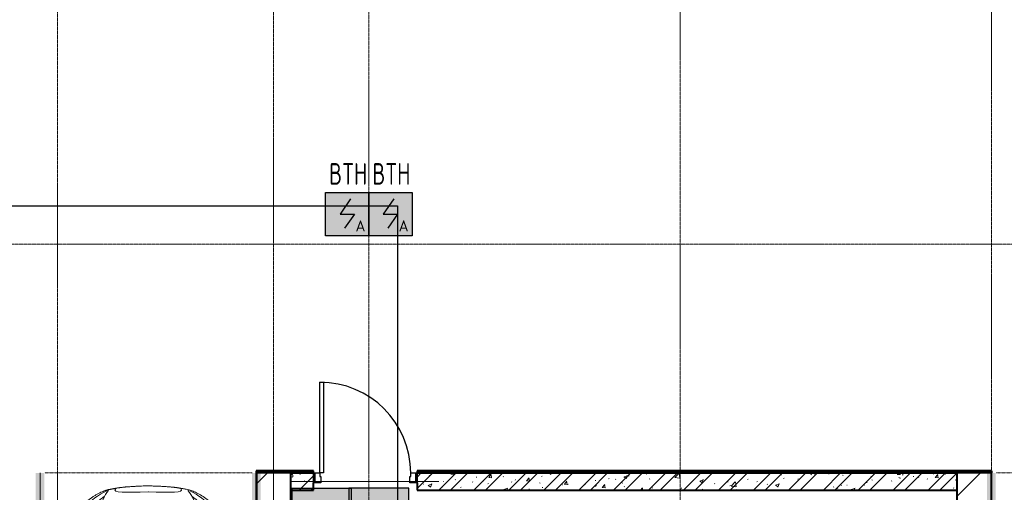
# Model space of a CAD drawing. Header units: millimetres. Extents: x -135639 to 224623, y -383017 to -59102.
# Tile 190 of 256: x 91758 to 103143, y -293791 to -288318. Entities that reach past the tile are written whole.
import ezdxf
from ezdxf.enums import TextEntityAlignment as Align

# ---------------------------------------------------------------- set-up
doc = ezdxf.new("R2010")
doc.units = ezdxf.units.MM
for name, pattern in [('CONTINOUS', [0]), ('Линия сетки', [25, 20, -2.5, 0, -2.5]), ('Невидимые', [5, 3, -2]), ('Штрих_3_3_', [6, 3, -3])]:
    doc.linetypes.add(name, pattern=pattern)
for name, color, linetype, lineweight in [('A-000-M_MASS', 7, 'Continuous', 18), ('A-200-M_WALL', 7, 'Continuous', 18), ('A-200-M_WALL_INT', 7, 'Continuous', 18), ('A-200-M_WALL_PAT', 7, 'Continuous', 40), ('A-325-M_DOOR', 7, 'Continuous', 18), ('A-325-M_DOOR__FRAME', 7, 'Continuous', 30), ('A-325-M_DOOR_PANEL', 7, 'Continuous', 30), ('C-953-M_PARKING', 7, 'Continuous', 18), ('C-953-MH_PARKING', 7, 'Невидимые', 18), ('S-280-M_COLUMN', 7, 'Continuous', 18), ('S-280-M_STRUCT_FRAME', 7, 'Continuous', 18), ('Z-030-M_GRID', 7, 'Continuous', 9), ('Арматура воздуховодов', 7, 'Continuous', 18), ('ОС', 5, 'Continuous', 25), ('ПС', 7, 'Continuous', 40), ('СС-011-ПОЖ-СИГНАЛИЗАЦИЯ', 1, 'Continuous', 30)]:
    doc.layers.add(name, color=color, linetype=linetype, lineweight=lineweight)
doc.layers.add('ССПС', color=5, linetype='Continuous')
doc.styles.add('1111', font='isocpeur.ttf')

# ---------------------------------------------------------------- blocks, each defined once
blk = doc.blocks.new('A_PAR_Parking - M-V4-B2_-11_400_')
at = {"layer": 'C-953-M_PARKING', "true_color": 0xf7f9fb}
blk.add_hatch(color=7, dxfattribs=at).paths.add_polyline_path([(-1300, -2580), (-1300, -2650), (-1200, -2650), (-1200, 2600), (1200, 2600), (1200, -2650), (1300, -2650), (1300, 2700), (-1300, 2700), (-1300, -1886)])
at = {"layer": 'A-000-M_MASS', "color": 253, "true_color": 0xaaaaaa}
for p, q in [((-853, -717), (-993, -639)), ((-906, -687), (-993, -639)), ((853, -717), (993, -639)), ((993, -639), (906, -687))]:
    blk.add_line(p, q, dxfattribs=at)
for centre, start, end in [((-1010, -678), 66.0695, 136.5816), ((1010, -678), 43.4184, 113.9305)]:
    blk.add_arc(centre, 42.2, start, end, dxfattribs=at)
for points, knots in [([(0, 2004), (-45, 2004), (-132, 2001), (-252, 1991), (-362, 1974), (-495, 1942), (-607, 1900), (-686, 1853), (-726, 1824), (-753, 1802), (-774, 1782), (-789, 1766), (-799, 1753), (-809, 1740), (-819, 1727), (-828, 1714), (-836, 1701), (-844, 1688), (-851, 1674), (-858, 1661), (-864, 1647), (-870, 1634), (-876, 1620), (-881, 1606), (-885, 1592), (-890, 1578), (-894, 1565), (-897, 1551), (-901, 1537), (-904, 1524), (-907, 1510), (-909, 1497), (-912, 1483), (-914, 1470), (-916, 1457), (-918, 1444), (-919, 1432), (-921, 1419), (-923, 1403), (-925, 1383), (-928, 1361), (-930, 1339), (-932, 1318), (-934, 1290), (-936, 1257), (-938, 1218), (-939, 1179), (-940, 1139), (-940, 1097), (-940, 1053), (-939, 1007), (-938, 956), (-936, 902), (-934, 844), (-932, 780), (-930, 688), (-926, 559), (-923, 376), (-919, 163), (-915, -82), (-911, -315), (-908, -521), (-907, -631), (-906, -687)], [0, 0, 0, 0, 0.02381, 0.047619, 0.071429, 0.095238, 0.142857, 0.166667, 0.178571, 0.190476, 0.202381, 0.208333, 0.214286, 0.220238, 0.22619, 0.232143, 0.238095, 0.244048, 0.25, 0.255952, 0.261905, 0.267857, 0.27381, 0.279762, 0.285714, 0.291667, 0.297619, 0.303571, 0.309524, 0.315476, 0.321429, 0.327381, 0.333333, 0.339286, 0.345238, 0.35119, 0.357143, 0.363095, 0.369048, 0.380952, 0.392857, 0.404762, 0.416667, 0.428571, 0.452381, 0.47619, 0.5, 0.52381, 0.547619, 0.571429, 0.595238, 0.619048, 0.642857, 0.666667, 0.690476, 0.714286, 0.761905, 0.809524, 0.857143, 0.904762, 0.952381, 0.97619, 1, 1, 1, 1]), ([(906, -687), (907, -631), (908, -521), (911, -367), (913, -222), (916, -41), (919, 163), (923, 376), (926, 559), (930, 688), (932, 780), (935, 865), (938, 958), (939, 1039), (940, 1097), (940, 1139), (939, 1179), (938, 1218), (937, 1250), (935, 1277), (933, 1304), (930, 1332), (928, 1361), (925, 1383), (923, 1403), (921, 1419), (919, 1432), (918, 1444), (916, 1457), (914, 1470), (912, 1483), (909, 1497), (907, 1510), (904, 1524), (901, 1537), (897, 1551), (894, 1565), (890, 1578), (885, 1592), (881, 1606), (876, 1620), (870, 1634), (864, 1647), (858, 1661), (851, 1674), (844, 1688), (836, 1701), (828, 1714), (819, 1727), (809, 1740), (799, 1753), (789, 1766), (774, 1782), (753, 1802), (726, 1824), (686, 1853), (630, 1886), (551, 1921), (462, 1950), (362, 1974), (252, 1991), (132, 2001), (45, 2004), (0, 2004)], [0, 0, 0, 0, 0.02381, 0.047619, 0.071429, 0.095238, 0.142857, 0.190476, 0.238095, 0.285714, 0.309524, 0.333333, 0.380952, 0.428571, 0.452381, 0.47619, 0.5, 0.52381, 0.547619, 0.559524, 0.571429, 0.595238, 0.607143, 0.619048, 0.630952, 0.636905, 0.642857, 0.64881, 0.654762, 0.660714, 0.666667, 0.672619, 0.678571, 0.684524, 0.690476, 0.696429, 0.702381, 0.708333, 0.714286, 0.720238, 0.72619, 0.732143, 0.738095, 0.744048, 0.75, 0.755952, 0.761905, 0.767857, 0.77381, 0.779762, 0.785714, 0.791667, 0.797619, 0.809524, 0.821429, 0.833333, 0.857143, 0.880952, 0.904762, 0.928571, 0.952381, 0.97619, 1, 1, 1, 1]), ([(-643, 1535), (-732, 1765), (-468, 1855), (-203, 1891), (-2, 1902)], [0, 0, 0, 0, 0.867049, 1.684227, 1.684227, 1.684227, 1.684227]), ([(643, 1535), (732, 1765), (468, 1855), (203, 1891), (2, 1902)], [0, 0, 0, 0, 0.867049, 1.684227, 1.684227, 1.684227, 1.684227]), ([(-643, 1535), (-570, 1622), (-349, 1664), (-124, 1672), (-2, 1676)], [0, 0, 0, 0, 0.616728, 1.242165, 1.242165, 1.242165, 1.242165]), ([(643, 1535), (570, 1622), (349, 1664), (124, 1672), (2, 1676)], [0, 0, 0, 0, 0.616728, 1.242165, 1.242165, 1.242165, 1.242165]), ([(-908, -1106), (-792, -1130), (-753, -859), (-663, -332), (-655, 196), (-661, 684), (-663, 1068), (-764, 1443), (-817, 1157), (-842, 605), (-857, 17), (-857, -454), (-853, -717)], [0, 0, 0, 0, 1.013953, 2.476159, 4.172855, 5.704608, 7.082231, 8.244161, 9.589947, 11.154659, 12.917121, 14.362976, 14.362976, 14.362976, 14.362976]), ([(908, -1106), (792, -1130), (753, -859), (663, -332), (655, 196), (661, 684), (663, 1068), (764, 1443), (817, 1157), (842, 605), (857, 17), (857, -454), (853, -717)], [0, 0, 0, 0, 1.013953, 2.476159, 4.172855, 5.704608, 7.082231, 8.244161, 9.589947, 11.154659, 12.917121, 14.362976, 14.362976, 14.362976, 14.362976]), ([(-459, -2446), (-508, -2398), (-601, -2147), (-696, -1684), (-744, -1354), (-774, -1106), (-734, -996), (-660, -552), (-618, -522), (-447, -565), (-234, -590), (-2, -602)], [0, 0, 0, 0, 0.884172, 2.058368, 3.212407, 3.977765, 4.871213, 5.547774, 6.288901, 6.772879, 7.454401, 7.454401, 7.454401, 7.454401]), ([(459, -2446), (508, -2398), (601, -2147), (696, -1684), (744, -1354), (774, -1106), (734, -996), (660, -552), (618, -522), (447, -565), (234, -590), (2, -602)], [0, 0, 0, 0, 0.884172, 2.058368, 3.212407, 3.977765, 4.871213, 5.547774, 6.288901, 6.772879, 7.454401, 7.454401, 7.454401, 7.454401]), ([(-1041, -649), (-1045, -652), (-1050, -658), (-1054, -666), (-1056, -673), (-1058, -680), (-1059, -690), (-1057, -703), (-1053, -719), (-1043, -742), (-1026, -771), (-1000, -803), (-971, -832), (-944, -853), (-923, -867), (-913, -873), (-908, -876)], [0, 0, 0, 0, 0.066667, 0.1, 0.133333, 0.166667, 0.2, 0.266667, 0.333333, 0.4, 0.533333, 0.65, 0.766667, 0.883333, 0.941667, 1, 1, 1, 1]), ([(908, -876), (914, -873), (926, -866), (944, -853), (962, -839), (985, -818), (1011, -790), (1036, -756), (1052, -723), (1058, -702), (1058, -688), (1058, -682), (1057, -675), (1055, -669), (1053, -664), (1049, -657), (1044, -652), (1041, -649)], [0, 0, 0, 0, 0.066667, 0.133333, 0.2, 0.266667, 0.4, 0.533333, 0.65, 0.766667, 0.795833, 0.825, 0.854167, 0.883333, 0.9125, 0.941667, 1, 1, 1, 1]), ([(-908, -876), (-908, -970), (-911, -1145), (-919, -1337), (-925, -1476), (-928, -1559), (-929, -1622), (-930, -1660), (-930, -1690), (-930, -1713), (-929, -1734), (-929, -1756), (-928, -1777), (-927, -1805), (-925, -1840), (-921, -1880), (-916, -1919), (-910, -1957), (-902, -1994), (-893, -2030), (-882, -2065), (-870, -2099), (-856, -2133), (-840, -2165), (-821, -2196), (-801, -2225), (-772, -2263), (-729, -2308), (-668, -2356), (-604, -2396), (-554, -2423), (-519, -2438), (-496, -2446), (-474, -2453), (-452, -2458), (-432, -2462), (-414, -2466), (-402, -2468), (-391, -2470), (-383, -2471), (-376, -2473), (-370, -2474), (-365, -2475), (-360, -2475), (-354, -2476), (-349, -2477), (-343, -2478), (-337, -2479), (-328, -2480), (-318, -2481), (-305, -2483), (-293, -2484), (-280, -2486), (-266, -2487), (-251, -2488), (-235, -2489), (-218, -2491), (-199, -2492), (-179, -2493), (-158, -2495), (-135, -2496), (-111, -2497), (-86, -2498), (-50, -2499), (-20, -2500), (1, -2501)], [0, 0, 0, 0, 0.081633, 0.163265, 0.204082, 0.244898, 0.265306, 0.285714, 0.295918, 0.306122, 0.316327, 0.326531, 0.336735, 0.346939, 0.367347, 0.387755, 0.408163, 0.428571, 0.44898, 0.469388, 0.489796, 0.510204, 0.530612, 0.55102, 0.571429, 0.591837, 0.612245, 0.653061, 0.693878, 0.734694, 0.77551, 0.795918, 0.816327, 0.836735, 0.857143, 0.877551, 0.887755, 0.897959, 0.903061, 0.908163, 0.913265, 0.915816, 0.918367, 0.920918, 0.923469, 0.92602, 0.928571, 0.931122, 0.933673, 0.938776, 0.942602, 0.946429, 0.950255, 0.954082, 0.957908, 0.961735, 0.965561, 0.969388, 0.973214, 0.977041, 0.980867, 0.984694, 0.98852, 0.992347, 1, 1, 1, 1]), ([(1, -2501), (15, -2501), (42, -2500), (79, -2498), (108, -2497), (129, -2496), (145, -2495), (160, -2494), (174, -2494), (188, -2493), (205, -2492), (221, -2490), (237, -2489), (247, -2488), (258, -2488), (268, -2487), (277, -2486), (289, -2485), (303, -2483), (316, -2482), (325, -2480), (332, -2479), (338, -2479), (345, -2478), (350, -2477), (358, -2476), (365, -2474), (371, -2473), (377, -2472), (385, -2471), (393, -2469), (403, -2467), (416, -2465), (429, -2463), (442, -2460), (454, -2458), (465, -2455), (476, -2452), (487, -2449), (501, -2445), (521, -2437), (547, -2426), (575, -2412), (606, -2395), (637, -2376), (679, -2347), (730, -2307), (781, -2254), (824, -2196), (858, -2133), (884, -2065), (911, -1970), (929, -1835), (932, -1681), (928, -1539), (922, -1387), (912, -1177), (908, -982), (908, -876)], [0, 0, 0, 0, 0.005102, 0.010204, 0.015306, 0.017857, 0.020408, 0.022959, 0.02551, 0.028061, 0.030612, 0.035714, 0.038265, 0.040816, 0.043367, 0.045918, 0.048469, 0.05102, 0.056122, 0.061224, 0.063776, 0.066327, 0.068878, 0.071429, 0.07398, 0.076531, 0.081633, 0.084184, 0.086735, 0.091837, 0.096939, 0.102041, 0.112245, 0.122449, 0.132653, 0.142857, 0.153061, 0.163265, 0.173469, 0.183673, 0.204082, 0.22449, 0.244898, 0.265306, 0.285714, 0.306122, 0.346939, 0.387755, 0.428571, 0.469388, 0.510204, 0.55102, 0.632653, 0.72449, 0.770408, 0.816327, 0.908163, 1, 1, 1, 1]), ([(-828, -2057), (-803, -2016), (-728, -2173), (-566, -2339), (-505, -2381)], [0, 0, 0, 0, 0.497572, 1.022643, 1.022643, 1.022643, 1.022643]), ([(828, -2057), (803, -2016), (728, -2173), (566, -2339), (505, -2381)], [0, 0, 0, 0, 0.497572, 1.022643, 1.022643, 1.022643, 1.022643]), ([(-480, -2441), (-586, -2392), (-719, -2283), (-847, -2128), (-828, -2057)], [0, 0, 0, 0, 0.53668, 1.024735, 1.024735, 1.024735, 1.024735]), ([(480, -2441), (586, -2392), (719, -2283), (847, -2128), (828, -2057)], [0, 0, 0, 0, 0.53668, 1.024735, 1.024735, 1.024735, 1.024735])]:
    blk.add_open_spline(points, degree=3, knots=knots, dxfattribs=at)
for points, degree in [([(-599, -190), (-592, -24), (-575, 588), (-560, 1389)], 3), ([(599, -190), (592, -24), (575, 588), (560, 1389)], 3), ([(-2, -1330), (-478, -1299), (-762, -1135)], 2), ([(2, -1330), (478, -1299), (762, -1135)], 2), ([(-376, -2470), (-425, -2412), (-257, -2425), (-2, -2432)], 3), ([(376, -2470), (425, -2412), (257, -2425), (2, -2432)], 3)]:
    blk.add_open_spline(points, degree=degree, dxfattribs=at)
at = {"layer": 'C-953-M_PARKING', "color": 253, "true_color": 0xaaaaaa}
for p, q in [((1250, 2650), (-1250, 2650)), ((-1250, 2650), (-1250, -2650)), ((1250, -2650), (1250, 2650)), ((826, 2443), (822, 2434)), ((822, 2434), (822, 2200)), ((833, 2446), (826, 2443)), ((846, 2446), (833, 2446)), ((855, 2445), (846, 2446)), ((846, 2200), (846, 2425)), ((846, 2425), (938, 2199)), ((861, 2442), (855, 2445)), ((866, 2437), (861, 2442)), ((869, 2430), (866, 2437)), ((950, 2232), (869, 2430)), ((1037, 2429), (950, 2232)), ((960, 2199), (1059, 2425)), ((1041, 2437), (1037, 2429)), ((1046, 2442), (1041, 2437)), ((1051, 2445), (1046, 2442)), ((1058, 2446), (1051, 2445)), ((1072, 2446), (1058, 2446)), ((1059, 2425), (1059, 2200)), ((1075, 2445), (1072, 2446)), ((1072, 2446), (1075, 2445)), ((1079, 2443), (1075, 2445)), ((1075, 2445), (1079, 2443)), ((1082, 2440), (1079, 2443)), ((1079, 2443), (1082, 2440)), ((1083, 2434), (1082, 2440)), ((1083, 2200), (1083, 2434)), ((822, 2200), (823, 2198)), ((823, 2198), (825, 2196)), ((825, 2196), (823, 2198)), ((825, 2196), (828, 2195)), ((828, 2195), (825, 2196)), ((828, 2195), (834, 2195)), ((834, 2195), (840, 2195)), ((840, 2195), (844, 2196)), ((844, 2196), (840, 2195)), ((844, 2196), (846, 2198)), ((846, 2198), (844, 2196)), ((846, 2198), (846, 2200)), ((938, 2199), (939, 2197)), ((939, 2197), (938, 2199)), ((939, 2197), (941, 2196)), ((941, 2196), (939, 2197)), ((941, 2196), (944, 2195)), ((944, 2195), (941, 2196)), ((944, 2195), (949, 2195)), ((949, 2195), (944, 2195)), ((949, 2195), (953, 2195)), ((953, 2195), (949, 2195)), ((953, 2195), (956, 2196)), ((956, 2196), (953, 2195)), ((956, 2196), (958, 2197)), ((958, 2197), (956, 2196)), ((958, 2197), (960, 2199)), ((960, 2199), (958, 2197)), ((1059, 2200), (1059, 2198)), ((1059, 2198), (1061, 2196)), ((1061, 2196), (1059, 2198)), ((1061, 2196), (1065, 2195)), ((1065, 2195), (1061, 2196)), ((1065, 2195), (1070, 2195)), ((1070, 2195), (1076, 2195)), ((1076, 2195), (1080, 2196)), ((1080, 2196), (1076, 2195)), ((1080, 2196), (1082, 2198)), ((1082, 2198), (1080, 2196)), ((1082, 2198), (1083, 2200)), ((1083, 2200), (1082, 2198))]:
    blk.add_line(p, q, dxfattribs=at)
at = {"layer": 'C-953-MH_PARKING', "color": 253, "linetype": 'Штрих_3_3_', "true_color": 0xaaaaaa}
blk.add_line((-1200, -2650), (1200, -2650), dxfattribs=at)
blk = doc.blocks.new('101_Дверь_Однопольная - _ПЧ_Мет_1000х2000_Тех помещения_EI60_Пр-4435929-B2_-11_400_')
at = {"layer": 'A-325-M_DOOR', "color": 253, "lineweight": 30, "true_color": 0xaaaaaa}
for p, q in [((-600, 100), (-585, 100)), ((-600, -15), (-600, 100)), ((-585, 100), (-585, -15)), ((585, -15), (585, 100)), ((585, 100), (600, 100)), ((600, 100), (600, -15)), ((-585, -15), (-600, -15)), ((600, -15), (585, -15))]:
    blk.add_line(p, q, dxfattribs=at)
at = {"layer": 'A-325-M_DOOR__FRAME', "color": 253, "true_color": 0xaaaaaa}
for p, q in [((-585, 100), (-525, 100)), ((-585, -15), (-585, 100)), ((-525, 100), (-525, 60)), ((-525, 60), (-515, 60)), ((-515, 60), (-515, -15)), ((515, 60), (525, 60)), ((515, -15), (515, 60)), ((525, 100), (585, 100)), ((525, 60), (525, 100)), ((585, 100), (585, -15)), ((-515, -15), (-585, -15)), ((585, -15), (515, -15))]:
    blk.add_line(p, q, dxfattribs=at)
at = {"layer": 'A-325-M_DOOR_PANEL', "color": 253, "true_color": 0xaaaaaa}
for p, q in [((-525, 1150), (-485, 1150)), ((-525, 100), (-525, 1150)), ((-485, 1150), (-485, 100)), ((-485, 100), (-525, 100))]:
    blk.add_line(p, q, dxfattribs=at)
blk.add_arc((-525, 100), 1050, 0, 90, dxfattribs=at)
blk = doc.blocks.new('ПР - _ПЧ_1200_200_Оп250-250_Шаг300_Арм16_Арм10-V55-B2_-11_400_')
at = {"layer": 'S-280-M_STRUCT_FRAME', "color": 21, "true_color": 0xffaaaa}
for p, q in [((-850, 0), (850, 0)), ((-850, 0), (-600, 0)), ((-515, 0), (515, 0)), ((-515, 0), (515, 0)), ((600, 0), (850, 0))]:
    blk.add_line(p, q, dxfattribs=at)
blk = doc.blocks.new('135_SLK_GD_AR_rvt-1-B2_-11_400_')
at = {"layer": 'A-200-M_WALL_PAT', "lineweight": 9, "true_color": 0xaaaaaa}
h = blk.add_hatch(dxfattribs=at)
h.set_pattern_fill('FP_4', color=253, style=0, pattern_type=2)
h.set_pattern_definition([(0, (0, 0), (812.8, 203.2), [67.056, -542.544, 67.056, -542.544, -3251.2]), (0, (0, 0), (812.8, 203.2), [-1219.2, 67.056, -1152.144, 67.056, -542.544, -1422.4]), (0, (0, 0), (812.8, 203.2), [-3048, 67.056, -339.344, 67.056, -948.944]), (120, (304.8, 101.6), (-582.37636, 602.30545), [67.056, -542.544, 67.056, -542.544, -3251.2]), (120, (304.8, 101.6), (-582.37636, 602.30545), [-1219.2, 67.056, -1152.144, 67.056, -542.544, -1422.4]), (120, (304.8, 101.6), (-582.37636, 602.30545), [-3048, 67.056, -339.344, 67.056, -948.944]), (240, (406.4, 508), (-230.42364, -805.50545), [67.056, -542.544, 67.056, -542.544, -3251.2]), (240, (406.4, 508), (-230.42364, -805.50545), [-1219.2, 67.056, -1152.144, 67.056, -542.544, -1422.4]), (240, (406.4, 508), (-230.42364, -805.50545), [-3048, 67.056, -339.344, 67.056, -948.944])])
h.paths.add_polyline_path([(110258, 68150), (111550, 68150), (111550, 68170), (104910, 68170), (104910, 68150)])
h.paths.add_polyline_path([(103325, 68150), (103710, 68150), (103710, 68170), (103050, 68170), (103050, 68150)])
h = blk.add_hatch(dxfattribs=at)
h.set_pattern_fill('FP_1', color=253, style=0, pattern_type=2)
h.set_pattern_definition([(50, (0, 0), (437.2423, -38.2536), [45.72, -502.92]), (355, (0, 0), (-84.5828, 458.5367), [36.576, -402.336]), (100.451, (36.44, -3.2), (352.662, 420.2802), [38.856, -427.416]), (46.184, (0, 121.9), (650.59, -100.9033), [68.58, -754.38]), (96.636, (54.2, 113.5), (569.766, 593.8263), [58.284, -641.125]), (351.184, (0, 121.9), (569.7716, 593.8214), [54.864, -603.504]), (21, (60.96, 91.44), (363.8751, -245.4366), [45.72, -502.92]), (326, (60.96, 91.44), (148.3253, 442.0518), [36.576, -402.336]), (71.451, (91.3, 71), (512.201, 196.6115), [38.856, -427.416]), (37.5, (0, 0), (7.41278, 202.9318), [6.706, -390.754, 6.706, -401.726, -403.86]), (37.5, (0, 0), (7.41278, 202.9318), [-805.891, 6.706, -397.154]), (7.5, (0, 0), (160.36715, 240.43305), [6.706, -226.162, 6.706, -381.61, -153.924]), (7.5, (0, 0), (160.36715, 240.43305), [-621.182, 6.706, -147.218]), (327.5, (-135.94, 0), (325.41783, -13.7491), [6.706, -145.694, 6.706, -468.782, -630.936]), (327.5, (-135.94, 0), (325.41783, -13.7491), [-627.888, 6.706, -624.23]), (317.5, (-196.9, 0), (355.51, 61.0244), [6.706, -191.414, 6.706, -309.067, -448.056]), (317.5, (-196.9, 0), (355.51, 61.0244), [-513.893, 6.706, -441.35])])
h.paths.add_polyline_path([(110258, 67950), (111150, 67950), (111150, 68150), (104910, 68150), (104910, 67950)])
h.paths.add_polyline_path([(103710, 67950), (103710, 68150), (103450, 68150), (103450, 67950)])
h = blk.add_hatch(dxfattribs=at)
h.set_pattern_fill('FP_2', color=253, style=0, pattern_type=2)
h.set_pattern_definition([(45, (0, 0), (-202.05576, 202.05576), []), (45, (134.7, 0), (-202.05576, 202.05576), [])])
h.paths.add_polyline_path([(110258, 67950), (111150, 67950), (111150, 68150), (104910, 68150), (104910, 67950)])
h.paths.add_polyline_path([(103710, 67950), (103710, 68150), (103450, 68150), (103450, 67950)])
at = {"layer": 'A-200-M_WALL', "color": 253, "lineweight": 40, "true_color": 0xaaaaaa}
for p, q in [((103050, 68170), (103050, 68175)), ((103710, 68170), (103050, 68170)), ((103050, 68150), (103050, 68170)), ((103710, 68150), (103450, 68150)), ((103450, 68150), (103710, 68150)), ((111550, 68170), (104910, 68170)), ((111150, 68150), (104910, 68150)), ((104910, 68150), (111150, 68150)), ((111550, 68175), (111550, 68170)), ((111550, 68170), (111550, 68150))]:
    blk.add_line(p, q, dxfattribs=at)
at = {"layer": 'A-200-M_WALL_INT', "color": 253, "lineweight": 40, "true_color": 0xaaaaaa}
for p, q in [((103050, 68175), (103048, 68175)), ((103048, 68175), (103048, 68150)), ((103048, 68150), (103048, 67350)), ((103710, 68175), (103050, 68175)), ((103710, 68150), (103710, 68175)), ((111550, 68175), (104910, 68175)), ((104910, 68175), (104910, 68150)), ((111552, 68175), (111550, 68175)), ((111552, 68150), (111552, 68175)), ((111552, 67348), (111552, 68150)), ((103710, 67950), (103710, 68035)), ((104910, 68035), (104910, 67950)), ((103450, 67950), (103710, 67950)), ((104910, 67950), (111150, 67950))]:
    blk.add_line(p, q, dxfattribs=at)
at = {"layer": 'A-325-M_DOOR', "color": 253, "lineweight": 18, "true_color": 0xaaaaaa}
blk.add_blockref('101_Дверь_Однопольная - _ПЧ_Мет_1000х2000_Тех помещения_EI60_Пр-4435929-B2_-11_400_', (104310, 68050), dxfattribs=at)
at = {"layer": 'C-953-M_PARKING', "color": 253, "lineweight": 18, "true_color": 0xaaaaaa, "rotation": 180}
for p in [(101800, 65500), (112800, 65500)]:
    blk.add_blockref('A_PAR_Parking - M-V4-B2_-11_400_', p, dxfattribs=at)
at = {"layer": 'S-280-M_STRUCT_FRAME', "color": 253, "lineweight": 18, "true_color": 0xaaaaaa}
blk.add_blockref('ПР - _ПЧ_1200_200_Оп250-250_Шаг300_Арм16_Арм10-V55-B2_-11_400_', (104310, 68050), dxfattribs=at)
blk = doc.blocks.new('Бетон-Прямоугольная-Колонна - CLM_Подземные этажи_В60-400х800-2338338-B2_-11_400_')
at = {"layer": 'S-280-M_COLUMN', "lineweight": 9, "true_color": 0xaaaaaa}
h = blk.add_hatch(dxfattribs=at)
h.set_pattern_fill('FP_138', color=253, style=0, pattern_type=2)
h.set_pattern_definition([(45, (-103250, -67750), (-628.618, 628.618), []), (45, (-102621.4, -67750), (-628.618, 628.618), [1111.25, -222.25, 6.706, -215.544])])
h.paths.add_polyline_path([(200, -400), (200, 400), (-200, 400), (-200, -400), (75, -400)])
at = {"layer": 'S-280-M_COLUMN', "color": 253, "lineweight": 40, "true_color": 0xaaaaaa}
for p, q in [((200, 400), (-200, 400)), ((-200, 400), (-200, -400)), ((200, -400), (200, 400)), ((-200, -400), (200, -400))]:
    blk.add_line(p, q, dxfattribs=at)
blk = doc.blocks.new('Бетон-Прямоугольная-Колонна - CLM_Подземные этажи_В60-400х800-V271-B2_-11_400_')
at = {"layer": 'S-280-M_COLUMN', "lineweight": 9, "true_color": 0xaaaaaa}
h = blk.add_hatch(dxfattribs=at)
h.set_pattern_fill('FP_149', color=253, style=0, pattern_type=2)
h.set_pattern_definition([(45, (-111350, -67750), (-628.618, 628.618), []), (45, (-110721.4, -67750), (-628.618, 628.618), [1111.25, -222.25, 6.706, -215.544])])
h.paths.add_polyline_path([(200, -400), (200, 400), (-200, 400), (-200, -400)])
at = {"layer": 'S-280-M_COLUMN', "color": 253, "lineweight": 40, "true_color": 0xaaaaaa}
for p, q in [((200, 400), (-200, 400)), ((-200, 400), (-200, -400)), ((200, -400), (200, 400)), ((-200, -400), (200, -400))]:
    blk.add_line(p, q, dxfattribs=at)
blk = doc.blocks.new('135_SLK_K1-2-3_KR_rvt-1-B2_-11_400_')
at = {"layer": 'S-280-M_COLUMN', "color": 253, "lineweight": 18, "true_color": 0xaaaaaa}
for name, p in [('Бетон-Прямоугольная-Колонна - CLM_Подземные этажи_В60-400х800-2338338-B2_-11_400_', (103250, 67750)), ('Бетон-Прямоугольная-Колонна - CLM_Подземные этажи_В60-400х800-V271-B2_-11_400_', (111350, 67750))]:
    blk.add_blockref(name, p, dxfattribs=at)
blk = doc.blocks.new('-2 этаж')
at = {"layer": 'Z-030-M_GRID', "color": 253, "linetype": 'Линия сетки', "true_color": 0xaaaaaa}
for p, q in [((359842.3, -369622.2), (359842.3, -216207.4)), ((362342.3, -369628.3), (362342.3, -216207.4)), ((363442.3, -367082), (363442.3, -216207.4)), ((367042.3, -369621.8), (367042.3, -216207.4)), ((370642.3, -369621.6), (370642.3, -216207.4)), ((415039.6, -279127.3), (255409.8, -279127.3))]:
    blk.add_line(p, q, dxfattribs=at)
at = {"lineweight": 5}
for name in ['135_SLK_GD_AR_rvt-1-B2_-11_400_', '135_SLK_K1-2-3_KR_rvt-1-B2_-11_400_']:
    blk.add_blockref(name, (259092.3, -349927.3), dxfattribs=at)
blk = doc.blocks.new('*U4706')
at = {"lineweight": 35, "true_color": 0xffffff}
h = blk.add_hatch(color=7, dxfattribs=at)
h.dxf.hatch_style = 1
h.paths.add_polyline_path([(0, 500), (0, 0), (500, 0), (500, 500)])
at = {"color": 1, "linetype": 'ByBlock', "lineweight": -2}
for p, q in [((289, 426), (167, 250)), ((167, 250), (333, 250)), ((333, 250), (219, 86))]:
    blk.add_line(p, q, dxfattribs=at)
at = {"color": 1, "linetype": 'ByBlock', "lineweight": -2, "ltscale": 0.1}
blk.add_lwpolyline([(0, 500), (500, 500), (500, 0), (0, 0)], close=True, dxfattribs=at)
at = {"color": 1, "linetype": 'ByBlock', "lineweight": -2, "ltscale": 1000, "style": '1111'}
blk.add_text('A', height=128, dxfattribs=at).set_placement((403, 49), align=Align.CENTER)
at = {"color": 0, "linetype": 'ByBlock', "lineweight": -2, "style": '1111'}
blk.add_attdef('INDEX', (-63, -235), '', height=125, dxfattribs=at)
at = {"color": 0, "linetype": 'ByBlock', "lineweight": -2, "style": '1111', "flags": 1}
for tag, p in [('NAME_DEVICE', (-64, -421)), ('NUM_POM', (-82, -847))]:
    blk.add_attdef(tag, p, '', height=125, dxfattribs=at)
at = {"color": 0, "linetype": 'ByBlock', "lineweight": -2, "style": '1111', "width": 0.7}
blk.add_attdef('NUM_DEVICE', (-64, -630), '', height=125, dxfattribs=at)
blk = doc.blocks.new('ger')
at = {"lineweight": 40, "ltscale": 2, "true_color": 0xffffff}
h = blk.add_hatch(color=7, dxfattribs=at)
h.dxf.hatch_style = 1
h.paths.add_polyline_path([(491036, -67336), (491036, -66843), (490345, -66843), (490345, -67336)])
at = {"layer": 'ОС', "color": 1, "lineweight": 30}
blk.add_lwpolyline([(491036, -66843), (490345, -66843), (490345, -67336), (491036, -67336)], close=True, dxfattribs=at)
at = {"layer": 'ССПС', "color": 1, "lineweight": -2, "ltscale": 1000, "style": '1111', "width": 0.8}
blk.add_text('МДУ-1С', height=180, dxfattribs=at).set_placement((490371, -67186))

msp = doc.modelspace()

# ---------------------------------------------------------------- linework, layer by layer
at = {"layer": 'СС-011-ПОЖ-СИГНАЛИЗАЦИЯ', "lineweight": 30}
msp.add_lwpolyline([(79772, -299901), (88971, -299901), (88971, -300859), (90559, -300859), (90559, -292630), (88948, -292630), (88948, -286252), (90785, -286252), (90785, -290475), (96125, -290475), (96125, -296944), (97321, -296944), (97321, -300827), (112200, -300827), (112200, -296977), (108958, -296977), (108958, -292200), (114428, -292200), (114428, -290545), (103664, -290545), (103664, -277944), (115181, -277944), (115181, -278251), (117479, -278251)], dxfattribs=at)

# ---------------------------------------------------------------- block references
at = {"color": 0}
msp.add_blockref('-2 этаж', (-267648, -11789), dxfattribs=at)
at = {"layer": 'Арматура воздуховодов', "lineweight": 30}
for p in [(-395440, -226904), (-394780, -226899)]:
    msp.add_blockref('ger', p, dxfattribs=at)
at = {"layer": 'ПС', "color": 7, "linetype": 'CONTINOUS', "lineweight": 30, "ltscale": 100}
ref = msp.add_blockref('*U4706', (95295, -290820), dxfattribs=dict(at, xscale=1.000736, yscale=1.000736, zscale=1.000736))
ref.add_attrib('NUM_DEVICE', 'BTH', dxfattribs={"layer": '0', "color": 0, "linetype": 'ByBlock', "lineweight": -2, "ltscale": 100, "height": 250.2, "style": '1111', "width": 0.7}).set_placement((95556, -290229), align=Align.CENTER)
ref = msp.add_blockref('*U4706', (95794, -290820), dxfattribs=dict(at, xscale=1.000736, yscale=1.000736, zscale=1.000736))
ref.add_attrib('NUM_DEVICE', 'BTH', dxfattribs={"layer": '0', "color": 0, "linetype": 'ByBlock', "lineweight": -2, "ltscale": 100, "height": 250.2, "style": '1111', "width": 0.7}).set_placement((96056, -290229), align=Align.CENTER)

doc.saveas('drawing.dxf')
